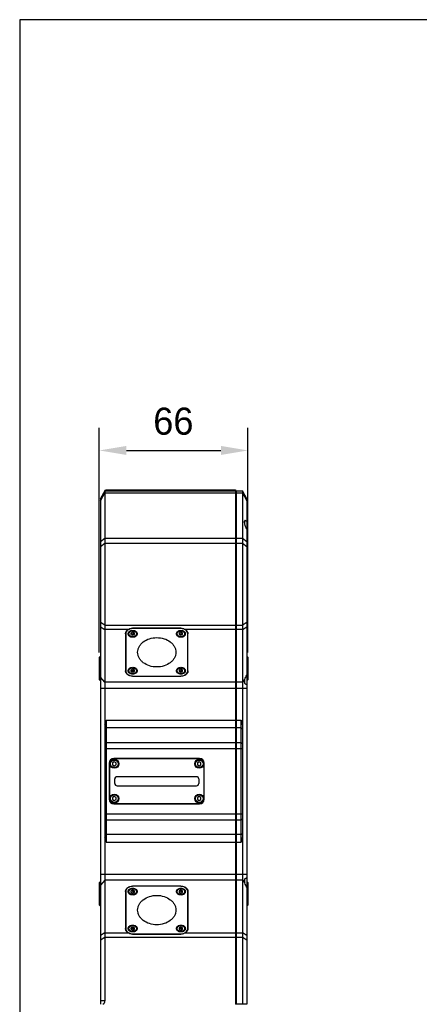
# Model space of a CAD drawing. Header units: millimetres. Extents: x 0 to 240, y 0 to 169.
# Tile 9 of 27: x 0 to 44, y 59 to 169. Entities that reach past the tile are written whole.
import ezdxf

# ---------------------------------------------------------------- set-up
doc = ezdxf.new("R2010")
doc.units = ezdxf.units.MM
doc.header["$LTSCALE"] = 32.67
doc.header["$PDMODE"] = 3
doc.header["$PDSIZE"] = 8
doc.layers.get('0').update_dxf_attribs({"linetype": 'CONTINUOUS'})
doc.layers.get('Defpoints').update_dxf_attribs({"linetype": 'CONTINUOUS'})
doc.layers.add('00_COMPONENTS', color=7, linetype='CONTINUOUS')
doc.layers.add('51__DRAFT_DIMS', color=7, linetype='CONTINUOUS')
doc.styles.get("Standard").update_dxf_attribs({"font": '兰亭黑 GBK.TTF'})
doc.dimstyles.new('DIMSTYLE_1', dxfattribs={"dimtxt": 3, "dimasz": 3, "dimexe": 2.5, "dimexo": 0.5, "dimgap": 0.75, "dimtad": 1, "dimlfac": 4, "dimdsep": 46, "dimtxsty": 'STANDARD', "dimblk": '_FILLED', "dimblk1": '_FILLED', "dimblk2": '_FILLED', "dimcen": 0.09, "dimclrt": 3, "dimazin": 2, "dimtp": 0.3, "dimtm": 0.3, "dimtfac": 1, "dimtofl": 0, "dimtmove": 0, "dimatfit": 3, "dimldrblk": '_FILLED', "dimfxl": 1, "dimtolj": 1, "dimarcsym": 0})

# ---------------------------------------------------------------- blocks, each defined once
blk = doc.blocks.new('_FILLED')
at = {"color": 0, "linetype": 'ByBlock'}
blk.add_solid([(0, 0), (-1, 0.167), (-1, -0.167)], dxfattribs=at)
blk = doc.blocks.new('*D1')
at = {"layer": '51__DRAFT_DIMS', "color": 0, "lineweight": -2}
for p, q in [((8.84, 98.4), (8.84, 123.32)), ((25.34, 98.4), (25.34, 123.32)), ((11.84, 120.82), (22.34, 120.82))]:
    blk.add_line(p, q, dxfattribs=at)
at = {"layer": 'Defpoints', "color": 0}
for p in [(25.34, 120.82), (8.84, 97.9), (25.34, 97.9)]:
    blk.add_point(p, dxfattribs=at)
at = {"layer": '51__DRAFT_DIMS', "color": 0, "linetype": 'ByBlock', "lineweight": -2, "xscale": 3, "yscale": 3, "zscale": 3, "rotation": 180}
blk.add_blockref('_FILLED', (8.84, 120.82), dxfattribs=at)
at = {"layer": '51__DRAFT_DIMS', "color": 0, "linetype": 'ByBlock', "lineweight": -2, "xscale": 3, "yscale": 3, "zscale": 3}
blk.add_blockref('_FILLED', (25.34, 120.82), dxfattribs=at)
at = {"layer": '51__DRAFT_DIMS', "color": 3, "insert": (17.06, 125.57), "char_height": 3, "attachment_point": 2, "line_spacing_factor": 0.9}
blk.add_mtext('\\A1;66', dxfattribs=at)

msp = doc.modelspace()

# ---------------------------------------------------------------- linework, layer by layer
for p, q in [((0, 168.587), (0, 0)), ((239.6739, 168.587), (0, 168.587))]:
    msp.add_line(p, q)
at = {"layer": '00_COMPONENTS', "color": 7}
for p, q in [((8.9699, 115.4583), (9.5414, 116.4583)), ((9.4699, 116.3333), (9.4699, 59.8033)), ((9.4699, 116.3333), (23.9699, 116.3333)), ((9.5414, 116.4583), (23.9699, 116.4583)), ((23.9699, 116.4583), (23.9699, 59.4028)), ((23.9699, 116.1083), (24.0199, 116.1083)), ((24.0199, 116.3333), (24.0199, 59.4533)), ((24.0199, 116.3333), (24.7199, 116.3333)), ((24.7199, 116.3333), (24.7199, 59.4533)), ((25.2199, 115.4583), (24.7199, 116.3333)), ((8.9699, 115.4583), (8.9699, 59.4028)), ((25.2199, 115.4583), (25.2199, 59.4028)), ((24.9699, 112.9566), (24.9699, 112.6242)), ((11.7574, 100.4969), (11.7574, 96.3794)), ((11.7824, 100.6464), (11.7824, 96.3794)), ((12.5449, 100.6532), (12.3574, 100.5703)), ((12.3574, 100.5703), (12.3574, 100.4044)), ((12.3698, 100.5757), (12.5449, 100.4982)), ((17.9074, 101.1053), (12.5324, 101.1053)), ((17.9074, 101.0714), (12.5324, 101.0714)), ((12.7324, 100.5703), (12.5449, 100.6532)), ((12.5449, 100.4982), (12.7201, 100.5757)), ((12.5449, 100.3215), (12.5449, 100.4982)), ((12.7324, 100.4044), (12.7324, 100.5703)), ((17.8949, 100.6532), (17.7074, 100.5703)), ((17.7074, 100.5703), (17.7074, 100.4044)), ((17.7198, 100.5757), (17.8949, 100.4982)), ((18.0824, 100.5703), (17.8949, 100.6532)), ((17.8949, 100.4982), (18.0701, 100.5757)), ((17.8949, 100.3215), (17.8949, 100.4982)), ((18.0824, 100.4044), (18.0824, 100.5703)), ((18.6574, 96.3794), (18.6574, 100.6464)), ((18.6824, 96.3794), (18.6824, 100.4969)), ((12.3574, 100.4044), (12.5449, 100.3215)), ((12.5449, 100.3215), (12.7324, 100.4044)), ((17.7074, 100.4044), (17.8949, 100.3215)), ((17.8949, 100.3215), (18.0824, 100.4044)), ((8.8449, 97.8958), (8.9699, 98.0208)), ((8.8449, 95.3958), (8.8449, 97.8958)), ((25.3449, 97.8958), (25.2199, 98.0208)), ((25.3449, 97.8958), (25.3449, 95.3958)), ((12.5449, 96.5548), (12.3574, 96.4719)), ((12.3574, 96.4719), (12.3574, 96.3061)), ((12.3574, 96.3061), (12.5449, 96.2231)), ((12.3698, 96.4774), (12.5449, 96.3999)), ((12.7324, 96.4719), (12.5449, 96.5548)), ((12.5449, 96.3999), (12.7201, 96.4774)), ((12.5449, 96.2231), (12.5449, 96.3999)), ((12.5449, 96.2231), (12.7324, 96.3061)), ((12.7324, 96.3061), (12.7324, 96.4719)), ((17.8949, 96.5548), (17.7074, 96.4719)), ((17.7074, 96.4719), (17.7074, 96.3061)), ((17.7074, 96.3061), (17.8949, 96.2231)), ((17.7198, 96.4774), (17.8949, 96.3999)), ((18.0824, 96.4719), (17.8949, 96.5548)), ((17.8949, 96.3999), (18.0701, 96.4774)), ((17.8949, 96.2231), (17.8949, 96.3999)), ((17.8949, 96.2231), (18.0824, 96.3061)), ((18.0824, 96.3061), (18.0824, 96.4719)), ((8.8449, 95.3958), (8.9699, 95.2708)), ((12.5324, 95.8049), (17.9074, 95.8049)), ((12.5324, 95.7857), (17.9074, 95.7857)), ((24.9699, 95.3442), (24.9699, 95.0496)), ((25.3449, 95.3958), (25.2199, 95.2708)), ((9.5949, 90.9052), (9.5949, 77.3863)), ((24.5949, 77.3863), (24.5949, 90.9052)), ((10.5074, 86.2873), (10.3199, 86.179)), ((19.9699, 86.6708), (10.4699, 86.6708)), ((10.4699, 86.6458), (19.9699, 86.6458)), ((10.6949, 86.179), (10.5074, 86.2873)), ((19.9324, 86.2873), (19.7449, 86.179)), ((20.1199, 86.179), (19.9324, 86.2873)), ((9.9449, 86.1458), (9.9449, 82.1458)), ((9.9699, 86.1458), (9.9699, 82.1458)), ((10.3199, 86.179), (10.3199, 85.9625)), ((10.3199, 85.9625), (10.5074, 85.8543)), ((10.5074, 85.8543), (10.6949, 85.9625)), ((10.6949, 85.9625), (10.6949, 86.179)), ((19.7449, 86.179), (19.7449, 85.9625)), ((19.7449, 85.9625), (19.9324, 85.8543)), ((19.9324, 85.8543), (20.1199, 85.9625)), ((20.1199, 85.9625), (20.1199, 86.179)), ((20.4699, 82.1458), (20.4699, 86.1458)), ((20.4949, 82.1458), (20.4949, 86.1458)), ((10.5574, 83.8958), (10.5574, 84.3958)), ((19.6324, 84.6458), (10.8074, 84.6458)), ((19.8824, 84.3958), (19.8824, 83.8958)), ((10.8074, 83.6458), (19.6324, 83.6458)), ((10.5074, 82.4373), (10.3199, 82.329)), ((10.3199, 82.329), (10.3199, 82.1125)), ((10.3199, 82.1125), (10.5074, 82.0043)), ((10.6949, 82.329), (10.5074, 82.4373)), ((10.5074, 82.0043), (10.6949, 82.1125)), ((10.6949, 82.1125), (10.6949, 82.329)), ((19.9324, 82.4373), (19.7449, 82.329)), ((19.7449, 82.329), (19.7449, 82.1125)), ((19.7449, 82.1125), (19.9324, 82.0043)), ((20.1199, 82.329), (19.9324, 82.4373)), ((19.9324, 82.0043), (20.1199, 82.1125)), ((20.1199, 82.1125), (20.1199, 82.329)), ((19.9699, 81.6458), (10.4699, 81.6458)), ((10.4699, 81.6208), (19.9699, 81.6208)), ((24.9699, 73.2419), (24.9699, 72.9473)), ((8.8449, 72.8958), (8.9699, 73.0208)), ((8.8449, 70.3958), (8.8449, 72.8958)), ((12.5449, 72.0684), (12.3574, 71.9855)), ((17.9074, 72.5058), (12.5324, 72.5058)), ((17.9074, 72.4867), (12.5324, 72.4867)), ((12.7324, 71.9855), (12.5449, 72.0684)), ((12.5449, 72.0684), (12.5449, 71.8916)), ((17.8949, 72.0684), (17.7074, 71.9855)), ((18.0824, 71.9855), (17.8949, 72.0684)), ((17.8949, 72.0684), (17.8949, 71.8916)), ((25.3449, 72.8958), (25.2199, 73.0208)), ((25.3449, 72.8958), (25.3449, 70.3958)), ((11.7574, 71.9121), (11.7574, 67.7946)), ((11.7824, 71.9121), (11.7824, 67.6451)), ((12.3574, 71.9855), (12.3574, 71.8196)), ((12.3574, 71.8196), (12.5449, 71.7367)), ((12.5449, 71.8916), (12.3698, 71.8142)), ((12.7201, 71.8142), (12.5449, 71.8916)), ((12.5449, 71.7367), (12.7324, 71.8196)), ((12.7324, 71.8196), (12.7324, 71.9855)), ((17.7074, 71.9855), (17.7074, 71.8196)), ((17.7074, 71.8196), (17.8949, 71.7367)), ((17.8949, 71.8916), (17.7198, 71.8142)), ((18.0701, 71.8142), (17.8949, 71.8916)), ((17.8949, 71.7367), (18.0824, 71.8196)), ((18.0824, 71.8196), (18.0824, 71.9855)), ((18.6574, 71.9121), (18.6574, 67.6451)), ((18.6824, 67.7946), (18.6824, 71.9121)), ((8.8449, 70.3958), (8.9699, 70.2708)), ((25.3449, 70.3958), (25.2199, 70.2708)), ((12.5449, 67.9701), (12.3574, 67.8871)), ((12.3574, 67.8871), (12.3574, 67.7213)), ((12.3574, 67.7213), (12.5449, 67.6384)), ((12.5449, 67.7933), (12.3698, 67.7158)), ((12.7324, 67.8871), (12.5449, 67.9701)), ((12.5449, 67.9701), (12.5449, 67.7933)), ((12.7201, 67.7158), (12.5449, 67.7933)), ((12.5449, 67.6384), (12.7324, 67.7213)), ((12.7324, 67.7213), (12.7324, 67.8871)), ((17.8949, 67.9701), (17.7074, 67.8871)), ((17.7074, 67.8871), (17.7074, 67.7213)), ((17.7074, 67.7213), (17.8949, 67.6384)), ((17.8949, 67.7933), (17.7198, 67.7158)), ((18.0824, 67.8871), (17.8949, 67.9701)), ((17.8949, 67.9701), (17.8949, 67.7933)), ((18.0701, 67.7158), (17.8949, 67.7933)), ((17.8949, 67.6384), (18.0824, 67.7213)), ((18.0824, 67.7213), (18.0824, 67.8871)), ((12.5324, 67.2201), (17.9074, 67.2201)), ((12.5324, 67.1863), (17.9074, 67.1863)), ((23.9699, 59.4533), (25.2199, 59.4533))]:
    msp.add_line(p, q, dxfattribs=at)
at = {"layer": '00_COMPONENTS', "color": 4}
for p, q in [((8.9699, 115.2386), (9.4699, 116.1136)), ((9.4699, 116.1136), (23.9699, 116.1136)), ((23.9699, 115.9545), (24.0199, 115.9545)), ((24.0199, 116.1136), (24.7199, 116.1136)), ((24.7199, 116.1136), (25.2199, 115.2386)), ((24.9449, 112.9551), (24.9449, 112.7403)), ((9.4699, 111.0529), (8.9699, 110.6905)), ((8.9699, 110.1602), (9.4699, 110.5226)), ((23.9699, 111.0529), (9.4699, 111.0529)), ((9.4699, 110.5226), (24.7199, 110.5226)), ((23.9699, 110.8938), (24.0199, 110.8938)), ((24.7199, 111.0529), (24.0199, 111.0529)), ((25.2199, 110.6905), (24.7199, 111.0529)), ((24.7199, 110.5226), (25.2199, 110.1602)), ((9.4699, 101.4319), (8.9699, 101.7504)), ((25.2199, 101.7504), (24.7199, 101.4319)), ((8.9699, 101.2683), (9.4699, 100.9498)), ((9.4699, 101.4319), (24.7199, 101.4319)), ((12.0314, 100.9498), (9.4699, 100.9498)), ((12.5324, 101.0714), (12.5324, 101.1053)), ((17.9074, 101.0714), (17.9074, 101.1053)), ((23.9699, 100.9498), (18.4085, 100.9498)), ((23.9699, 101.0944), (24.0199, 101.0944)), ((24.7199, 100.9498), (24.0199, 100.9498)), ((24.7199, 100.9498), (25.2199, 101.2683)), ((9.4699, 95.1179), (8.9699, 95.6803)), ((23.9699, 95.1179), (9.4699, 95.1179)), ((12.5324, 95.7857), (12.5324, 95.8049)), ((17.9074, 95.7857), (17.9074, 95.8049)), ((23.9699, 95.2625), (24.0199, 95.2625)), ((24.7199, 95.1179), (24.0199, 95.1179)), ((24.7199, 95.1179), (24.9913, 95.4232)), ((8.9699, 94.4751), (25.2199, 94.4751)), ((9.5949, 90.9052), (24.5949, 90.9052)), ((9.5949, 90.048), (9.4699, 89.9409)), ((23.9699, 90.048), (9.5949, 90.048)), ((23.9699, 89.8552), (24.0199, 89.8552)), ((24.5949, 90.048), (24.0199, 90.048)), ((24.5949, 90.048), (24.7199, 89.9409)), ((9.5949, 88.4231), (9.4699, 88.316)), ((9.4699, 87.7803), (24.7199, 87.7803)), ((9.5949, 88.4231), (23.9699, 88.4231)), ((23.9699, 88.2303), (24.0199, 88.2303)), ((24.0199, 88.4231), (24.5949, 88.4231)), ((24.5949, 88.4231), (24.7199, 88.316)), ((9.4699, 80.5113), (24.7199, 80.5113)), ((9.5949, 79.8684), (9.4699, 79.9756)), ((9.5949, 79.8684), (23.9699, 79.8684)), ((23.9699, 80.0613), (24.0199, 80.0613)), ((24.0199, 79.8684), (24.5949, 79.8684)), ((24.5949, 79.8684), (24.7199, 79.9756)), ((9.5949, 78.2435), (9.4699, 78.3506)), ((23.9699, 78.2435), (9.5949, 78.2435)), ((23.9699, 78.4364), (24.0199, 78.4364)), ((24.5949, 78.2435), (24.0199, 78.2435)), ((24.5949, 78.2435), (24.7199, 78.3506)), ((9.5949, 77.3863), (24.5949, 77.3863)), ((8.9699, 73.8165), (25.2199, 73.8165)), ((9.4699, 73.1737), (8.9699, 72.6112)), ((23.9699, 73.1737), (9.4699, 73.1737)), ((24.7199, 73.1737), (24.0199, 73.1737)), ((24.7199, 73.1737), (24.9913, 72.8684)), ((12.5324, 72.5058), (12.5324, 72.4867)), ((17.9074, 72.5058), (17.9074, 72.4867)), ((23.9699, 73.029), (24.0199, 73.029)), ((9.4699, 67.3417), (8.9699, 67.0233)), ((8.9699, 66.5412), (9.4699, 66.8596)), ((9.4699, 67.3417), (12.0314, 67.3417)), ((9.4699, 66.8596), (24.7199, 66.8596)), ((12.5324, 67.2201), (12.5324, 67.1863)), ((17.9074, 67.2201), (17.9074, 67.1863)), ((18.4085, 67.3417), (23.9699, 67.3417)), ((23.9699, 67.1971), (24.0199, 67.1971)), ((24.0199, 67.3417), (24.7199, 67.3417)), ((25.2199, 67.0233), (24.7199, 67.3417)), ((24.7199, 66.8596), (25.2199, 66.5412)), ((24.0199, 60.0783), (23.9699, 60.0783)), ((9.4699, 59.8033), (8.9699, 59.8033))]:
    msp.add_line(p, q, dxfattribs=at)
at = {"layer": '00_COMPONENTS', "color": 7}
for centre in [(10.5074, 86.0708), (19.9324, 86.0708), (10.5074, 82.2208), (19.9324, 82.2208)]:
    msp.add_circle(centre, 0.5, dxfattribs=at)
at = {"layer": '00_COMPONENTS', "color": 4}
for centre in [(10.5074, 86.0708), (19.9324, 86.0708), (10.5074, 82.2208), (19.9324, 82.2208)]:
    msp.add_circle(centre, 0.422, dxfattribs=at)
at = {"layer": '00_COMPONENTS', "color": 7}
for centre, radius, start, end in [((25.1736, 112.8933), 0.2369, 163.864913, 167.035094), ((24.9449, 112.9566), 0.025, 360, 70.211462), ((10.4699, 86.1458), 0.525, 90, 180), ((10.4699, 86.1458), 0.5, 90, 180), ((19.9699, 86.1458), 0.525, 0, 90), ((19.9699, 86.1458), 0.5, 0, 90), ((10.8074, 84.3958), 0.25, 90, 180), ((19.6324, 84.3958), 0.25, 0, 90), ((10.8074, 83.8958), 0.25, 180, 270), ((19.6324, 83.8958), 0.25, 270, 0), ((10.4699, 82.1458), 0.525, 180, 270), ((10.4699, 82.1458), 0.5, 180, 270), ((19.9699, 82.1458), 0.525, 270, 0), ((19.9699, 82.1458), 0.5, 270, 0)]:
    msp.add_arc(centre, radius, start, end, dxfattribs=at)
msp.add_ellipse((8.8941, 59.8033), major_axis=(0.5759, 0), ratio=0.86824314, start_param=-0.92877235, end_param=0, dxfattribs=at)
for points, knots in [([(24.9427, 112.9464), (24.9366, 112.9199), (24.9317, 112.8586), (24.94, 112.759), (24.9624, 112.6463), (25.0097, 112.485), (25.0908, 112.2897), (25.1743, 112.1424), (25.2199, 112.0744)], [0, 0, 0, 0, 0.08766847, 0.19612541, 0.3211289, 0.45671496, 0.73662828, 1, 1, 1, 1]), ([(24.9542, 112.9821), (24.9535, 112.9803), (24.9504, 112.9728), (24.9478, 112.9651), (24.946, 112.9591)], [0, 0, 0, 0, 0.23992322, 1, 1, 1, 1]), ([(24.9676, 113.0062), (24.9663, 113.0045), (24.9613, 112.9968), (24.957, 112.9886), (24.9542, 112.9821)], [0, 0, 0, 0, 0.23793789, 1, 1, 1, 1]), ([(25.0388, 113.0441), (25.0252, 113.0441), (24.9968, 113.038), (24.9758, 113.0178), (24.9676, 113.0062)], [0, 0, 0, 0, 0.48901168, 1, 1, 1, 1]), ([(25.0388, 113.0441), (25.0525, 113.0441), (25.0825, 113.038), (25.1269, 113.0166), (25.1738, 112.9834), (25.2043, 112.9558), (25.2199, 112.9405)], [0, 0, 0, 0, 0.19291645, 0.4218869, 0.6910537, 1, 1, 1, 1]), ([(11.7574, 100.4969), (11.7574, 100.5399), (11.7701, 100.6278), (11.8255, 100.7515), (11.914, 100.8624), (11.9899, 100.9229), (12.0314, 100.9498)], [0, 0, 0, 0, 0.2343833, 0.47605848, 0.73043287, 1, 1, 1, 1]), ([(12.5324, 101.0714), (12.4357, 101.0714), (12.2464, 101.0435), (11.9996, 100.9221), (11.852, 100.7599), (11.7924, 100.6112), (11.7824, 100.5346), (11.7824, 100.4969)], [0, 0, 0, 0, 0.27917826, 0.54202264, 0.77986013, 0.89133049, 1, 1, 1, 1]), ([(12.0314, 100.9498), (12.104, 100.997), (12.2241, 101.0556), (12.3965, 101.0978), (12.4871, 101.1053), (12.5324, 101.1053)], [0, 0, 0, 0, 0.48928493, 0.74373913, 1, 1, 1, 1]), ([(12.5449, 100.1043), (12.4804, 100.1043), (12.3543, 100.1229), (12.1897, 100.204), (12.0741, 100.3302), (12.031, 100.4873), (12.0741, 100.6444), (12.1897, 100.7706), (12.3543, 100.8518), (12.4804, 100.8703), (12.5449, 100.8703)], [0, 0, 0, 0, 0.13982944, 0.27147517, 0.39059674, 0.5, 0.60940326, 0.72852484, 0.86017057, 1, 1, 1, 1]), ([(13.0199, 100.5214), (13.0199, 100.4962), (13.0134, 100.445), (12.9848, 100.3724), (12.9392, 100.3066), (12.8575, 100.2298), (12.7245, 100.1628), (12.5449, 100.1361), (12.3654, 100.1628), (12.2324, 100.2298), (12.1507, 100.3066), (12.105, 100.3724), (12.0764, 100.445), (12.0699, 100.4962), (12.0699, 100.5214)], [0, 0, 0, 0, 0.05663201, 0.11415802, 0.17335567, 0.23476118, 0.36409489, 0.50000305, 0.63591034, 0.76524199, 0.82664632, 0.88584293, 0.94336818, 1, 1, 1, 1]), ([(12.5449, 100.8703), (12.6094, 100.8703), (12.7356, 100.8518), (12.9001, 100.7706), (13.0158, 100.6444), (13.0589, 100.4873), (13.0158, 100.3302), (12.9001, 100.204), (12.7356, 100.1229), (12.6094, 100.1043), (12.5449, 100.1043)], [0, 0, 0, 0, 0.13982944, 0.27147517, 0.39059674, 0.5, 0.60940326, 0.72852484, 0.86017057, 1, 1, 1, 1]), ([(17.8949, 100.1043), (17.8304, 100.1043), (17.7043, 100.1229), (17.5397, 100.204), (17.4241, 100.3302), (17.381, 100.4873), (17.4241, 100.6444), (17.5397, 100.7706), (17.7043, 100.8518), (17.8304, 100.8703), (17.8949, 100.8703)], [0, 0, 0, 0, 0.13982944, 0.27147517, 0.39059674, 0.5, 0.60940326, 0.72852484, 0.86017057, 1, 1, 1, 1]), ([(18.3699, 100.5214), (18.3699, 100.4962), (18.3634, 100.445), (18.3348, 100.3724), (18.2892, 100.3066), (18.2075, 100.2298), (18.0745, 100.1628), (17.8949, 100.1361), (17.7154, 100.1628), (17.5824, 100.2298), (17.5007, 100.3066), (17.455, 100.3724), (17.4264, 100.445), (17.4199, 100.4962), (17.4199, 100.5214)], [0, 0, 0, 0, 0.05663201, 0.11415802, 0.17335567, 0.23476118, 0.36409489, 0.50000305, 0.63591034, 0.76524199, 0.82664632, 0.88584293, 0.94336818, 1, 1, 1, 1]), ([(17.8949, 100.8703), (17.9594, 100.8703), (18.0856, 100.8518), (18.2501, 100.7706), (18.3658, 100.6444), (18.4089, 100.4873), (18.3658, 100.3302), (18.2501, 100.204), (18.0856, 100.1229), (17.9594, 100.1043), (17.8949, 100.1043)], [0, 0, 0, 0, 0.13982944, 0.27147517, 0.39059674, 0.5, 0.60940326, 0.72852484, 0.86017057, 1, 1, 1, 1]), ([(17.9074, 101.1053), (17.9528, 101.1053), (18.0434, 101.0978), (18.2158, 101.0556), (18.3359, 100.997), (18.4085, 100.9498)], [0, 0, 0, 0, 0.25626087, 0.51071506, 1, 1, 1, 1]), ([(18.6574, 100.4969), (18.6574, 100.5346), (18.6474, 100.6112), (18.5878, 100.7599), (18.4402, 100.9221), (18.1934, 101.0435), (18.0042, 101.0714), (17.9074, 101.0714)], [0, 0, 0, 0, 0.10866951, 0.22013987, 0.45797736, 0.72082174, 1, 1, 1, 1]), ([(18.4085, 100.9498), (18.45, 100.9229), (18.5259, 100.8624), (18.6143, 100.7515), (18.6698, 100.6278), (18.6824, 100.5399), (18.6824, 100.4969)], [0, 0, 0, 0, 0.26956713, 0.52394152, 0.7656167, 1, 1, 1, 1]), ([(13.0949, 98.4382), (13.0949, 98.5449), (13.1232, 98.7621), (13.2475, 99.0718), (13.4478, 99.3554), (13.8123, 99.692), (14.4101, 99.9876), (14.9457, 100.066), (15.2199, 100.066)], [0, 0, 0, 0, 0.10852582, 0.21984872, 0.33616335, 0.45869406, 0.72119251, 1, 1, 1, 1]), ([(15.2199, 100.066), (15.4941, 100.066), (16.0298, 99.9876), (16.6275, 99.692), (16.992, 99.3554), (17.1923, 99.0718), (17.3167, 98.7621), (17.3449, 98.5449), (17.3449, 98.4382)], [0, 0, 0, 0, 0.27880749, 0.54130594, 0.66383665, 0.78015128, 0.89147418, 1, 1, 1, 1]), ([(15.2199, 96.8103), (14.9457, 96.8103), (14.4101, 96.8887), (13.8123, 97.1843), (13.4478, 97.5209), (13.2475, 97.8046), (13.1232, 98.1142), (13.0949, 98.3314), (13.0949, 98.4382)], [0, 0, 0, 0, 0.27880749, 0.54130594, 0.66383665, 0.78015128, 0.89147418, 1, 1, 1, 1]), ([(17.3449, 98.4382), (17.3449, 98.3314), (17.3167, 98.1142), (17.1923, 97.8046), (16.992, 97.5209), (16.6275, 97.1843), (16.0298, 96.8887), (15.4941, 96.8103), (15.2199, 96.8103)], [0, 0, 0, 0, 0.10852582, 0.21984872, 0.33616335, 0.45869406, 0.72119251, 1, 1, 1, 1]), ([(11.7574, 96.7008), (11.7574, 96.6882), (11.7595, 96.6376), (11.7702, 96.5874), (11.7824, 96.5513)], [0, 0, 0, 0, 0.248681, 1, 1, 1, 1]), ([(12.5324, 95.7857), (12.4324, 95.7857), (12.2371, 95.8143), (12.0191, 95.9221), (11.8861, 96.0449), (11.8131, 96.1483), (11.7677, 96.2613), (11.7574, 96.3405), (11.7574, 96.3794)], [0, 0, 0, 0, 0.27880917, 0.54130607, 0.66383654, 0.78015116, 0.89147414, 1, 1, 1, 1]), ([(11.7824, 96.3794), (11.7824, 96.3417), (11.7924, 96.2651), (11.852, 96.1164), (11.9996, 95.9542), (12.2464, 95.8328), (12.4357, 95.8049), (12.5324, 95.8049)], [0, 0, 0, 0, 0.10866951, 0.22013987, 0.45797736, 0.72082174, 1, 1, 1, 1]), ([(12.5449, 96.006), (12.4804, 96.006), (12.3543, 96.0245), (12.1897, 96.1057), (12.0741, 96.2319), (12.031, 96.389), (12.0741, 96.5461), (12.1897, 96.6723), (12.3543, 96.7535), (12.4804, 96.772), (12.5449, 96.772)], [0, 0, 0, 0, 0.13982944, 0.27147517, 0.39059674, 0.5, 0.60940326, 0.72852484, 0.86017057, 1, 1, 1, 1]), ([(13.0199, 96.4231), (13.0199, 96.3978), (13.0134, 96.3467), (12.9848, 96.2741), (12.9392, 96.2083), (12.8575, 96.1315), (12.7245, 96.0645), (12.5449, 96.0377), (12.3654, 96.0645), (12.2324, 96.1315), (12.1507, 96.2083), (12.105, 96.2741), (12.0764, 96.3467), (12.0699, 96.3978), (12.0699, 96.4231)], [0, 0, 0, 0, 0.05663201, 0.11415802, 0.17335567, 0.23476118, 0.36409489, 0.50000305, 0.63591034, 0.76524199, 0.82664632, 0.88584293, 0.94336818, 1, 1, 1, 1]), ([(12.5449, 96.772), (12.6094, 96.772), (12.7356, 96.7535), (12.9001, 96.6723), (13.0158, 96.5461), (13.0589, 96.389), (13.0158, 96.2319), (12.9001, 96.1057), (12.7356, 96.0245), (12.6094, 96.006), (12.5449, 96.006)], [0, 0, 0, 0, 0.13982944, 0.27147517, 0.39059674, 0.5, 0.60940326, 0.72852484, 0.86017057, 1, 1, 1, 1]), ([(17.8949, 96.006), (17.8304, 96.006), (17.7043, 96.0245), (17.5397, 96.1057), (17.4241, 96.2319), (17.381, 96.389), (17.4241, 96.5461), (17.5397, 96.6723), (17.7043, 96.7535), (17.8304, 96.772), (17.8949, 96.772)], [0, 0, 0, 0, 0.13982944, 0.27147517, 0.39059674, 0.5, 0.60940326, 0.72852484, 0.86017057, 1, 1, 1, 1]), ([(18.3699, 96.4231), (18.3699, 96.3978), (18.3634, 96.3467), (18.3348, 96.2741), (18.2892, 96.2083), (18.2075, 96.1315), (18.0745, 96.0645), (17.8949, 96.0377), (17.7154, 96.0645), (17.5824, 96.1315), (17.5007, 96.2083), (17.455, 96.2741), (17.4264, 96.3467), (17.4199, 96.3978), (17.4199, 96.4231)], [0, 0, 0, 0, 0.05663201, 0.11415802, 0.17335567, 0.23476118, 0.36409489, 0.50000305, 0.63591034, 0.76524199, 0.82664632, 0.88584293, 0.94336818, 1, 1, 1, 1]), ([(17.8949, 96.772), (17.9594, 96.772), (18.0856, 96.7535), (18.2501, 96.6723), (18.3658, 96.5461), (18.4089, 96.389), (18.3658, 96.2319), (18.2501, 96.1057), (18.0856, 96.0245), (17.9594, 96.006), (17.8949, 96.006)], [0, 0, 0, 0, 0.13982944, 0.27147517, 0.39059674, 0.5, 0.60940326, 0.72852484, 0.86017057, 1, 1, 1, 1]), ([(17.9074, 95.8049), (18.0042, 95.8049), (18.1934, 95.8328), (18.4402, 95.9542), (18.5878, 96.1164), (18.6474, 96.2651), (18.6574, 96.3417), (18.6574, 96.3794)], [0, 0, 0, 0, 0.27917826, 0.54202264, 0.77986013, 0.89133049, 1, 1, 1, 1]), ([(18.6824, 96.3794), (18.6824, 96.3405), (18.6721, 96.2613), (18.6268, 96.1483), (18.5537, 96.0449), (18.4208, 95.9221), (18.2028, 95.8143), (18.0074, 95.7857), (17.9074, 95.7857)], [0, 0, 0, 0, 0.10852586, 0.21984884, 0.33616346, 0.45869393, 0.72119083, 1, 1, 1, 1]), ([(18.6575, 96.5513), (18.6616, 96.5635), (18.676, 96.612), (18.6824, 96.663), (18.6824, 96.7008)], [0, 0, 0, 0, 0.2528318, 1, 1, 1, 1]), ([(24.9964, 94.9885), (24.9815, 95.0146), (24.9512, 95.0951), (24.9458, 95.2462), (24.9723, 95.3624), (24.9913, 95.4232)], [0, 0, 0, 0, 0.2027692, 0.57129214, 1, 1, 1, 1]), ([(24.9913, 95.4232), (25.0183, 95.5096), (25.0838, 95.6713), (25.1716, 95.8221), (25.2199, 95.8897)], [0, 0, 0, 0, 0.52142109, 1, 1, 1, 1]), ([(25.1744, 94.876), (25.1575, 94.876), (25.123, 94.8806), (25.0741, 94.9021), (25.0299, 94.9384), (25.0067, 94.9706), (24.9964, 94.9885)], [0, 0, 0, 0, 0.23042621, 0.46610608, 0.7189244, 1, 1, 1, 1]), ([(25.2199, 94.8812), (25.2161, 94.8803), (25.2011, 94.8773), (25.1858, 94.876), (25.1744, 94.876)], [0, 0, 0, 0, 0.25435436, 1, 1, 1, 1]), ([(9.4699, 90.3898), (9.507, 90.4707), (9.5543, 90.5966), (9.5889, 90.7716), (9.5949, 90.8607), (9.5949, 90.9052)], [0, 0, 0, 0, 0.49982036, 0.74992489, 1, 1, 1, 1]), ([(24.5949, 90.9052), (24.5949, 90.8607), (24.6009, 90.7716), (24.6355, 90.5966), (24.6829, 90.4707), (24.7199, 90.3898)], [0, 0, 0, 0, 0.25007491, 0.50017937, 1, 1, 1, 1]), ([(9.5949, 77.3863), (9.5949, 77.4308), (9.5889, 77.52), (9.5543, 77.695), (9.507, 77.8208), (9.4699, 77.9017)], [0, 0, 0, 0, 0.25007497, 0.50017945, 1, 1, 1, 1]), ([(24.7199, 77.9017), (24.6829, 77.8208), (24.6355, 77.695), (24.6009, 77.52), (24.5949, 77.4308), (24.5949, 77.3863)], [0, 0, 0, 0, 0.49982036, 0.74992489, 1, 1, 1, 1]), ([(24.9913, 72.8684), (24.9785, 72.9094), (24.9581, 72.99), (24.9467, 73.1081), (24.9578, 73.2135), (24.9809, 73.2755), (24.9957, 73.3017)], [0, 0, 0, 0, 0.29003369, 0.55951108, 0.79720229, 1, 1, 1, 1]), ([(24.9957, 73.3017), (25.0059, 73.3198), (25.0292, 73.3523), (25.0735, 73.3891), (25.1227, 73.4109), (25.1574, 73.4156), (25.1744, 73.4156)], [0, 0, 0, 0, 0.28145087, 0.53432298, 0.76983653, 1, 1, 1, 1]), ([(25.1744, 73.4156), (25.1782, 73.4156), (25.1935, 73.4151), (25.2087, 73.4129), (25.2199, 73.4104)], [0, 0, 0, 0, 0.24654272, 1, 1, 1, 1]), ([(11.7574, 71.9121), (11.7574, 71.9511), (11.7677, 72.0303), (11.8131, 72.1432), (11.8861, 72.2467), (12.0191, 72.3694), (12.2371, 72.4772), (12.4324, 72.5058), (12.5324, 72.5058)], [0, 0, 0, 0, 0.10852586, 0.21984884, 0.33616346, 0.45869393, 0.72119083, 1, 1, 1, 1]), ([(12.5324, 72.4867), (12.4357, 72.4867), (12.2464, 72.4587), (11.9996, 72.3374), (11.852, 72.1751), (11.7924, 72.0265), (11.7824, 71.9498), (11.7824, 71.9121)], [0, 0, 0, 0, 0.27917826, 0.54202264, 0.77986013, 0.89133049, 1, 1, 1, 1]), ([(12.5449, 71.5195), (12.4804, 71.5195), (12.3543, 71.5381), (12.1897, 71.6193), (12.0741, 71.7455), (12.031, 71.9026), (12.0741, 72.0596), (12.1897, 72.1859), (12.3543, 72.267), (12.4804, 72.2856), (12.5449, 72.2856)], [0, 0, 0, 0, 0.13982944, 0.27147517, 0.39059674, 0.5, 0.60940326, 0.72852484, 0.86017057, 1, 1, 1, 1]), ([(12.0699, 71.8685), (12.0699, 71.8937), (12.0764, 71.9448), (12.105, 72.0174), (12.1507, 72.0833), (12.2324, 72.1601), (12.3654, 72.227), (12.5449, 72.2538), (12.7245, 72.227), (12.8575, 72.1601), (12.9392, 72.0833), (12.9848, 72.0174), (13.0134, 71.9448), (13.0199, 71.8937), (13.0199, 71.8685)], [0, 0, 0, 0, 0.05663201, 0.11415802, 0.17335567, 0.23476118, 0.36409489, 0.50000305, 0.63591034, 0.76524199, 0.82664632, 0.88584293, 0.94336818, 1, 1, 1, 1]), ([(12.5449, 72.2856), (12.6094, 72.2856), (12.7356, 72.267), (12.9001, 72.1859), (13.0158, 72.0596), (13.0589, 71.9026), (13.0158, 71.7455), (12.9001, 71.6193), (12.7356, 71.5381), (12.6094, 71.5195), (12.5449, 71.5195)], [0, 0, 0, 0, 0.13982944, 0.27147517, 0.39059674, 0.5, 0.60940326, 0.72852484, 0.86017057, 1, 1, 1, 1]), ([(17.8949, 71.5195), (17.8304, 71.5195), (17.7043, 71.5381), (17.5397, 71.6193), (17.4241, 71.7455), (17.381, 71.9026), (17.4241, 72.0596), (17.5397, 72.1859), (17.7043, 72.267), (17.8304, 72.2856), (17.8949, 72.2856)], [0, 0, 0, 0, 0.13982944, 0.27147517, 0.39059674, 0.5, 0.60940326, 0.72852484, 0.86017057, 1, 1, 1, 1]), ([(17.4199, 71.8685), (17.4199, 71.8937), (17.4264, 71.9448), (17.455, 72.0174), (17.5007, 72.0833), (17.5824, 72.1601), (17.7154, 72.227), (17.8949, 72.2538), (18.0745, 72.227), (18.2075, 72.1601), (18.2892, 72.0833), (18.3348, 72.0174), (18.3634, 71.9448), (18.3699, 71.8937), (18.3699, 71.8685)], [0, 0, 0, 0, 0.05663201, 0.11415802, 0.17335567, 0.23476118, 0.36409489, 0.50000305, 0.63591034, 0.76524199, 0.82664632, 0.88584293, 0.94336818, 1, 1, 1, 1]), ([(17.8949, 72.2856), (17.9594, 72.2856), (18.0856, 72.267), (18.2501, 72.1859), (18.3658, 72.0596), (18.4089, 71.9026), (18.3658, 71.7455), (18.2501, 71.6193), (18.0856, 71.5381), (17.9594, 71.5195), (17.8949, 71.5195)], [0, 0, 0, 0, 0.13982944, 0.27147517, 0.39059674, 0.5, 0.60940326, 0.72852484, 0.86017057, 1, 1, 1, 1]), ([(17.9074, 72.5058), (18.0074, 72.5058), (18.2028, 72.4772), (18.4208, 72.3694), (18.5537, 72.2467), (18.6268, 72.1432), (18.6721, 72.0303), (18.6824, 71.9511), (18.6824, 71.9121)], [0, 0, 0, 0, 0.27880917, 0.54130607, 0.66383654, 0.78015116, 0.89147414, 1, 1, 1, 1]), ([(18.6574, 71.9121), (18.6574, 71.9498), (18.6474, 72.0265), (18.5878, 72.1751), (18.4402, 72.3374), (18.1934, 72.4587), (18.0042, 72.4867), (17.9074, 72.4867)], [0, 0, 0, 0, 0.10866951, 0.22013987, 0.45797736, 0.72082174, 1, 1, 1, 1]), ([(25.2199, 72.4018), (25.1716, 72.4694), (25.0838, 72.6202), (25.0183, 72.7819), (24.9913, 72.8684)], [0, 0, 0, 0, 0.47857891, 1, 1, 1, 1]), ([(11.7824, 71.7402), (11.7783, 71.7281), (11.7639, 71.6795), (11.7574, 71.6286), (11.7574, 71.5907)], [0, 0, 0, 0, 0.2528318, 1, 1, 1, 1]), ([(13.0949, 69.8534), (13.0949, 69.9601), (13.1232, 70.1773), (13.2475, 70.487), (13.4478, 70.7707), (13.8123, 71.1072), (14.4101, 71.4028), (14.9457, 71.4812), (15.2199, 71.4812)], [0, 0, 0, 0, 0.10852582, 0.21984872, 0.33616335, 0.45869406, 0.72119251, 1, 1, 1, 1]), ([(15.2199, 71.4812), (15.4941, 71.4812), (16.0298, 71.4028), (16.6275, 71.1072), (16.992, 70.7707), (17.1923, 70.487), (17.3167, 70.1773), (17.3449, 69.9601), (17.3449, 69.8534)], [0, 0, 0, 0, 0.27880749, 0.54130594, 0.66383665, 0.78015128, 0.89147418, 1, 1, 1, 1]), ([(18.6824, 71.5907), (18.6824, 71.6033), (18.6803, 71.654), (18.6697, 71.7042), (18.6575, 71.7402)], [0, 0, 0, 0, 0.248681, 1, 1, 1, 1]), ([(15.2199, 68.2255), (14.9457, 68.2255), (14.4101, 68.304), (13.8123, 68.5996), (13.4478, 68.9361), (13.2475, 69.2198), (13.1232, 69.5295), (13.0949, 69.7467), (13.0949, 69.8534)], [0, 0, 0, 0, 0.27880749, 0.54130594, 0.66383665, 0.78015128, 0.89147418, 1, 1, 1, 1]), ([(17.3449, 69.8534), (17.3449, 69.7467), (17.3167, 69.5295), (17.1923, 69.2198), (16.992, 68.9361), (16.6275, 68.5996), (16.0298, 68.304), (15.4941, 68.2255), (15.2199, 68.2255)], [0, 0, 0, 0, 0.10852582, 0.21984872, 0.33616335, 0.45869406, 0.72119251, 1, 1, 1, 1]), ([(12.0314, 67.3417), (11.9899, 67.3687), (11.914, 67.4291), (11.8255, 67.54), (11.7701, 67.6638), (11.7574, 67.7516), (11.7574, 67.7946)], [0, 0, 0, 0, 0.26956713, 0.52394152, 0.7656167, 1, 1, 1, 1]), ([(11.7824, 67.7946), (11.7824, 67.757), (11.7924, 67.6803), (11.852, 67.5316), (11.9996, 67.3694), (12.2464, 67.248), (12.4357, 67.2201), (12.5324, 67.2201)], [0, 0, 0, 0, 0.10866951, 0.22013987, 0.45797736, 0.72082174, 1, 1, 1, 1]), ([(12.5449, 67.4212), (12.4804, 67.4212), (12.3543, 67.4397), (12.1897, 67.5209), (12.0741, 67.6471), (12.031, 67.8042), (12.0741, 67.9613), (12.1897, 68.0875), (12.3543, 68.1687), (12.4804, 68.1872), (12.5449, 68.1872)], [0, 0, 0, 0, 0.13982944, 0.27147517, 0.39059674, 0.5, 0.60940326, 0.72852484, 0.86017057, 1, 1, 1, 1]), ([(12.0699, 67.7701), (12.0699, 67.7954), (12.0764, 67.8465), (12.105, 67.9191), (12.1507, 67.9849), (12.2324, 68.0617), (12.3654, 68.1287), (12.5449, 68.1555), (12.7245, 68.1287), (12.8575, 68.0617), (12.9392, 67.9849), (12.9848, 67.9191), (13.0134, 67.8465), (13.0199, 67.7954), (13.0199, 67.7701)], [0, 0, 0, 0, 0.05663201, 0.11415802, 0.17335567, 0.23476118, 0.36409489, 0.50000305, 0.63591034, 0.76524199, 0.82664632, 0.88584293, 0.94336818, 1, 1, 1, 1]), ([(12.5449, 68.1872), (12.6094, 68.1872), (12.7356, 68.1687), (12.9001, 68.0875), (13.0158, 67.9613), (13.0589, 67.8042), (13.0158, 67.6471), (12.9001, 67.5209), (12.7356, 67.4397), (12.6094, 67.4212), (12.5449, 67.4212)], [0, 0, 0, 0, 0.13982944, 0.27147517, 0.39059674, 0.5, 0.60940326, 0.72852484, 0.86017057, 1, 1, 1, 1]), ([(17.8949, 67.4212), (17.8304, 67.4212), (17.7043, 67.4397), (17.5397, 67.5209), (17.4241, 67.6471), (17.381, 67.8042), (17.4241, 67.9613), (17.5397, 68.0875), (17.7043, 68.1687), (17.8304, 68.1872), (17.8949, 68.1872)], [0, 0, 0, 0, 0.13982944, 0.27147517, 0.39059674, 0.5, 0.60940326, 0.72852484, 0.86017057, 1, 1, 1, 1]), ([(17.4199, 67.7701), (17.4199, 67.7954), (17.4264, 67.8465), (17.455, 67.9191), (17.5007, 67.9849), (17.5824, 68.0617), (17.7154, 68.1287), (17.8949, 68.1555), (18.0745, 68.1287), (18.2075, 68.0617), (18.2892, 67.9849), (18.3348, 67.9191), (18.3634, 67.8465), (18.3699, 67.7954), (18.3699, 67.7701)], [0, 0, 0, 0, 0.05663201, 0.11415802, 0.17335567, 0.23476118, 0.36409489, 0.50000305, 0.63591034, 0.76524199, 0.82664632, 0.88584293, 0.94336818, 1, 1, 1, 1]), ([(17.8949, 68.1872), (17.9594, 68.1872), (18.0856, 68.1687), (18.2501, 68.0875), (18.3658, 67.9613), (18.4089, 67.8042), (18.3658, 67.6471), (18.2501, 67.5209), (18.0856, 67.4397), (17.9594, 67.4212), (17.8949, 67.4212)], [0, 0, 0, 0, 0.13982944, 0.27147517, 0.39059674, 0.5, 0.60940326, 0.72852484, 0.86017057, 1, 1, 1, 1]), ([(17.9074, 67.2201), (18.0042, 67.2201), (18.1934, 67.248), (18.4402, 67.3694), (18.5878, 67.5316), (18.6474, 67.6803), (18.6574, 67.757), (18.6574, 67.7946)], [0, 0, 0, 0, 0.27917826, 0.54202264, 0.77986013, 0.89133049, 1, 1, 1, 1]), ([(18.6824, 67.7946), (18.6824, 67.7516), (18.6698, 67.6638), (18.6143, 67.54), (18.5259, 67.4291), (18.45, 67.3687), (18.4085, 67.3417)], [0, 0, 0, 0, 0.2343833, 0.47605848, 0.73043287, 1, 1, 1, 1]), ([(12.5324, 67.1863), (12.4871, 67.1863), (12.3965, 67.1937), (12.2241, 67.236), (12.104, 67.2946), (12.0314, 67.3417)], [0, 0, 0, 0, 0.25626087, 0.51071506, 1, 1, 1, 1]), ([(18.4085, 67.3417), (18.3359, 67.2946), (18.2158, 67.236), (18.0434, 67.1937), (17.9528, 67.1863), (17.9074, 67.1863)], [0, 0, 0, 0, 0.48928493, 0.74373913, 1, 1, 1, 1])]:
    msp.add_open_spline(points, degree=3, knots=knots, dxfattribs=at)
at = {"layer": '00_COMPONENTS', "color": 4}
for points in [[(12.123, 100.4873), (12.123, 100.5085), (12.1286, 100.5516), (12.1533, 100.6131), (12.193, 100.6695), (12.2654, 100.7363), (12.3842, 100.795), (12.5449, 100.8186), (12.7057, 100.795), (12.8245, 100.7363), (12.8968, 100.6695), (12.9366, 100.6131), (12.9613, 100.5516), (12.9669, 100.5085), (12.9669, 100.4873)], [(12.9669, 100.4873), (12.9669, 100.4661), (12.9613, 100.423), (12.9366, 100.3615), (12.8968, 100.3052), (12.8245, 100.2383), (12.7057, 100.1796), (12.5449, 100.1561), (12.3842, 100.1796), (12.2654, 100.2383), (12.193, 100.3052), (12.1533, 100.3615), (12.1286, 100.423), (12.123, 100.4661), (12.123, 100.4873)], [(17.473, 100.4873), (17.473, 100.5085), (17.4786, 100.5516), (17.5033, 100.6131), (17.543, 100.6695), (17.6154, 100.7363), (17.7342, 100.795), (17.8949, 100.8186), (18.0557, 100.795), (18.1745, 100.7363), (18.2468, 100.6695), (18.2866, 100.6131), (18.3113, 100.5516), (18.3169, 100.5085), (18.3169, 100.4873)], [(18.3169, 100.4873), (18.3169, 100.4661), (18.3113, 100.423), (18.2866, 100.3615), (18.2468, 100.3052), (18.1745, 100.2383), (18.0557, 100.1796), (17.8949, 100.1561), (17.7342, 100.1796), (17.6154, 100.2383), (17.543, 100.3052), (17.5033, 100.3615), (17.4786, 100.423), (17.473, 100.4661), (17.473, 100.4873)], [(12.123, 96.389), (12.123, 96.4102), (12.1286, 96.4533), (12.1533, 96.5148), (12.193, 96.5711), (12.2654, 96.638), (12.3842, 96.6967), (12.5449, 96.7202), (12.7057, 96.6967), (12.8245, 96.638), (12.8968, 96.5711), (12.9366, 96.5148), (12.9613, 96.4533), (12.9669, 96.4102), (12.9669, 96.389)], [(12.9669, 96.389), (12.9669, 96.3678), (12.9613, 96.3247), (12.9366, 96.2632), (12.8968, 96.2068), (12.8245, 96.14), (12.7057, 96.0813), (12.5449, 96.0577), (12.3842, 96.0813), (12.2654, 96.14), (12.193, 96.2068), (12.1533, 96.2632), (12.1286, 96.3247), (12.123, 96.3678), (12.123, 96.389)], [(17.473, 96.389), (17.473, 96.4102), (17.4786, 96.4533), (17.5033, 96.5148), (17.543, 96.5711), (17.6154, 96.638), (17.7342, 96.6967), (17.8949, 96.7202), (18.0557, 96.6967), (18.1745, 96.638), (18.2468, 96.5711), (18.2866, 96.5148), (18.3113, 96.4533), (18.3169, 96.4102), (18.3169, 96.389)], [(18.3169, 96.389), (18.3169, 96.3678), (18.3113, 96.3247), (18.2866, 96.2632), (18.2468, 96.2068), (18.1745, 96.14), (18.0557, 96.0813), (17.8949, 96.0577), (17.7342, 96.0813), (17.6154, 96.14), (17.543, 96.2068), (17.5033, 96.2632), (17.4786, 96.3247), (17.473, 96.3678), (17.473, 96.389)], [(12.123, 71.9026), (12.123, 71.9238), (12.1286, 71.9669), (12.1533, 72.0284), (12.193, 72.0847), (12.2654, 72.1515), (12.3842, 72.2102), (12.5449, 72.2338), (12.7057, 72.2102), (12.8245, 72.1515), (12.8968, 72.0847), (12.9366, 72.0284), (12.9613, 71.9669), (12.9669, 71.9238), (12.9669, 71.9026)], [(17.473, 71.9026), (17.473, 71.9238), (17.4786, 71.9669), (17.5033, 72.0284), (17.543, 72.0847), (17.6154, 72.1515), (17.7342, 72.2102), (17.8949, 72.2338), (18.0557, 72.2102), (18.1745, 72.1515), (18.2468, 72.0847), (18.2866, 72.0284), (18.3113, 71.9669), (18.3169, 71.9238), (18.3169, 71.9026)], [(12.9669, 71.9026), (12.9669, 71.8814), (12.9613, 71.8382), (12.9366, 71.7767), (12.8968, 71.7204), (12.8245, 71.6536), (12.7057, 71.5949), (12.5449, 71.5713), (12.3842, 71.5949), (12.2654, 71.6536), (12.193, 71.7204), (12.1533, 71.7767), (12.1286, 71.8382), (12.123, 71.8814), (12.123, 71.9026)], [(18.3169, 71.9026), (18.3169, 71.8814), (18.3113, 71.8382), (18.2866, 71.7767), (18.2468, 71.7204), (18.1745, 71.6536), (18.0557, 71.5949), (17.8949, 71.5713), (17.7342, 71.5949), (17.6154, 71.6536), (17.543, 71.7204), (17.5033, 71.7767), (17.4786, 71.8382), (17.473, 71.8814), (17.473, 71.9026)], [(12.123, 67.8042), (12.123, 67.8254), (12.1286, 67.8685), (12.1533, 67.93), (12.193, 67.9864), (12.2654, 68.0532), (12.3842, 68.1119), (12.5449, 68.1355), (12.7057, 68.1119), (12.8245, 68.0532), (12.8968, 67.9864), (12.9366, 67.93), (12.9613, 67.8685), (12.9669, 67.8254), (12.9669, 67.8042)], [(12.9669, 67.8042), (12.9669, 67.783), (12.9613, 67.7399), (12.9366, 67.6784), (12.8968, 67.6221), (12.8245, 67.5552), (12.7057, 67.4965), (12.5449, 67.473), (12.3842, 67.4965), (12.2654, 67.5552), (12.193, 67.6221), (12.1533, 67.6784), (12.1286, 67.7399), (12.123, 67.783), (12.123, 67.8042)], [(17.473, 67.8042), (17.473, 67.8254), (17.4786, 67.8685), (17.5033, 67.93), (17.543, 67.9864), (17.6154, 68.0532), (17.7342, 68.1119), (17.8949, 68.1355), (18.0557, 68.1119), (18.1745, 68.0532), (18.2468, 67.9864), (18.2866, 67.93), (18.3113, 67.8685), (18.3169, 67.8254), (18.3169, 67.8042)], [(18.3169, 67.8042), (18.3169, 67.783), (18.3113, 67.7399), (18.2866, 67.6784), (18.2468, 67.6221), (18.1745, 67.5552), (18.0557, 67.4965), (17.8949, 67.473), (17.7342, 67.4965), (17.6154, 67.5552), (17.543, 67.6221), (17.5033, 67.6784), (17.4786, 67.7399), (17.473, 67.783), (17.473, 67.8042)]]:
    msp.add_open_spline(points, degree=3, knots=[0, 0, 0, 0, 0.05426461, 0.10992421, 0.16808173, 0.22934699, 0.36059544, 0.5, 0.63940456, 0.77065301, 0.83191827, 0.89007579, 0.94573539, 1, 1, 1, 1], dxfattribs=at)

# ---------------------------------------------------------------- dimensions: what is measured, and where the dimension line sits
at = {"layer": '51__DRAFT_DIMS', "color": 4}
dim = msp.add_linear_dim(base=(25.3449, 120.8211), p1=(8.8449, 97.8958), p2=(25.3449, 97.8958), dimstyle='DIMSTYLE_1', dxfattribs=at)
dim.commit()
dim.dimension.update_dxf_attribs({"geometry": '*D1', "text_midpoint": (17.0627, 120.8211), "dimtype": 160})

doc.saveas('drawing.dxf')
